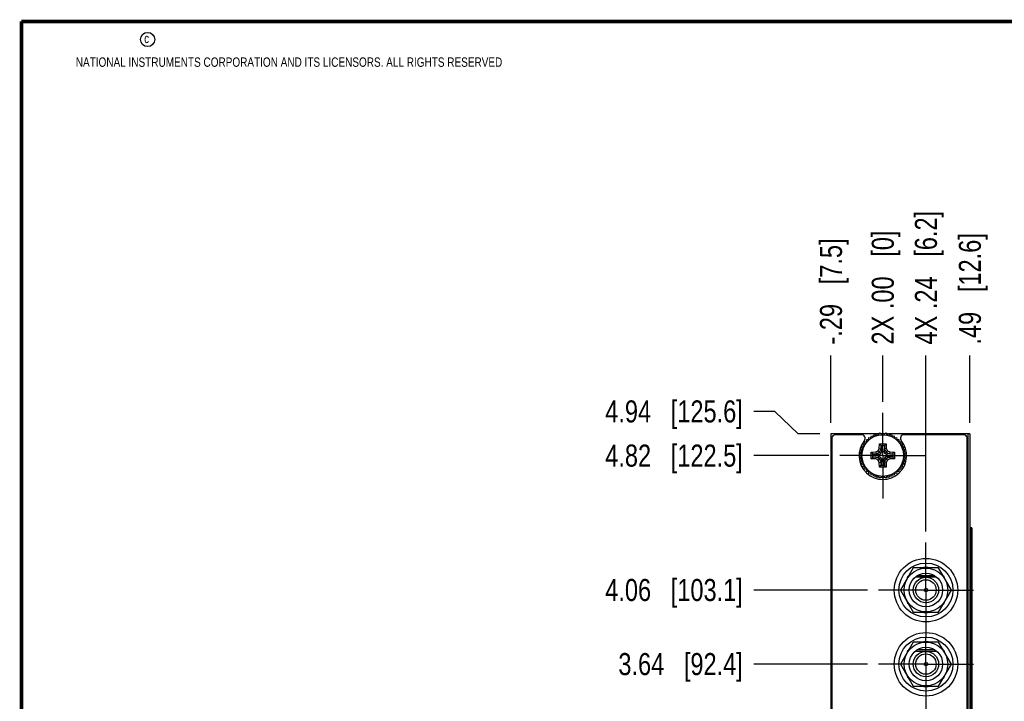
# Model space of a CAD drawing. Header units: inches. Extents: x 0.2 to 16.8, y 0.2 to 10.8.
# Tile 8 of 16: x 0.2 to 5.8, y 6.9 to 10.8. Entities that reach past the tile are written whole.
import ezdxf

# ---------------------------------------------------------------- set-up
doc = ezdxf.new("R2010")
doc.units = ezdxf.units.IN
doc.header["$LTSCALE"] = 0.935
doc.header["$MEASUREMENT"] = 0
doc.linetypes.add('CENTER', pattern=[0.6, 0.375, -0.075, 0.075, -0.075])
doc.layers.get('0').update_dxf_attribs({"linetype": 'CONTINUOUS'})
for name, color, linetype in [('02___PRT_ALL_AXES', 7, 'CONTINUOUS'), ('DEFAULT_1', 7, 'CENTER'), ('DIMENSIONS', 7, 'CONTINUOUS')]:
    doc.layers.add(name, color=color, linetype=linetype)
doc.styles.get("Standard").update_dxf_attribs({"font": 'txt', "width": 0.8})
doc.dimstyles.new('DIMSTYLE_1', dxfattribs={"dimtxt": 0.125, "dimasz": 0.18, "dimexe": 0.125, "dimexo": 0.0625, "dimgap": 0.03125, "dimtad": 0, "dimtih": 1, "dimtoh": 1, "dimzin": 4, "dimdsep": 46, "dimtxsty": 'STANDARD', "dimblk": '_FILLED', "dimblk1": '_FILLED', "dimblk2": '_FILLED', "dimcen": 0.09, "dimadec": 0, "dimazin": 0, "dimtp": 0.001, "dimtm": 0.001, "dimtfac": 1, "dimtofl": 0, "dimtmove": 0, "dimatfit": 3, "dimldrblk": '_FILLED', "dimfxl": 1, "dimtolj": 1, "dimtzin": 4, "dimarcsym": 0})
doc.dimstyles.new('DIMSTYLE_2', dxfattribs={"dimtxt": 0.125, "dimasz": 0.18, "dimexe": 0.125, "dimexo": 0.0625, "dimgap": 0.03125, "dimtad": 0, "dimtih": 1, "dimtoh": 1, "dimzin": 4, "dimdsep": 46, "dimtxsty": 'STANDARD', "dimblk": '_FILLED', "dimblk1": '_FILLED', "dimblk2": '_FILLED', "dimcen": 0.09, "dimadec": 0, "dimazin": 0, "dimtfac": 1, "dimtofl": 0, "dimtmove": 0, "dimatfit": 3, "dimldrblk": '_FILLED', "dimfxl": 1, "dimtolj": 1, "dimtzin": 4, "dimarcsym": 0})

# ---------------------------------------------------------------- blocks, each defined once
blk = doc.blocks.new('*D4')
at = {"layer": 'DIMENSIONS', "color": 2, "linetype": 'CONTINUOUS'}
blk.add_line((5.0495, 7.1154), (4.4052, 7.1154), dxfattribs=at)
at = {"layer": 'DIMENSIONS', "color": 2, "linetype": 'CONTINUOUS', "insert": (4.3427, 7.1779), "char_height": 0.125, "width": 1.125, "attachment_point": 3, "line_spacing_factor": 0.9}
blk.add_mtext('3.64{\\Ftxt.shx;\\W1.000000;\\H0.125000; }[92.4]', dxfattribs=at)
blk = doc.blocks.new('_FILLED')
at = {"color": 0, "linetype": 'BYBLOCK'}
blk.add_solid([(0, 0), (-1, 0.174), (-1, -0.174)], dxfattribs=at)
blk = doc.blocks.new('*D5')
at = {"layer": 'DIMENSIONS', "color": 2, "linetype": 'CONTINUOUS'}
blk.add_line((5.0495, 7.5354), (4.4052, 7.5354), dxfattribs=at)
at = {"layer": 'DIMENSIONS', "color": 2, "linetype": 'CONTINUOUS', "insert": (4.3427, 7.5979), "char_height": 0.125, "width": 1.225, "attachment_point": 3, "line_spacing_factor": 0.9}
blk.add_mtext('4.06{\\Ftxt.shx;\\W1.000000;\\H0.125000; }[103.1]', dxfattribs=at)
blk = doc.blocks.new('*D6')
at = {"layer": 'DIMENSIONS', "color": 2, "linetype": 'CONTINUOUS'}
blk.add_line((4.8311, 8.2974), (4.4052, 8.2974), dxfattribs=at)
at = {"layer": 'DIMENSIONS', "color": 2, "linetype": 'CONTINUOUS', "insert": (4.3427, 8.3599), "char_height": 0.125, "width": 1.225, "attachment_point": 3, "line_spacing_factor": 0.9}
blk.add_mtext('4.82{\\Ftxt.shx;\\W1.000000;\\H0.125000; }[122.5]', dxfattribs=at)
blk = doc.blocks.new('*D7')
at = {"layer": 'DIMENSIONS', "color": 2, "linetype": 'CONTINUOUS'}
for p, q in [((4.5251, 8.5478), (4.4052, 8.5478)), ((4.6572, 8.4204), (4.5251, 8.5478)), ((4.7802, 8.4204), (4.6572, 8.4204))]:
    blk.add_line(p, q, dxfattribs=at)
at = {"layer": 'DIMENSIONS', "color": 2, "linetype": 'CONTINUOUS', "insert": (4.3427, 8.6103), "char_height": 0.125, "width": 1.225, "attachment_point": 3, "line_spacing_factor": 0.9}
blk.add_mtext('4.94{\\Ftxt.shx;\\W1.000000;\\H0.125000; }[125.6]', dxfattribs=at)
blk = doc.blocks.new('*D13')
at = {"layer": 'DIMENSIONS', "color": 2, "linetype": 'CONTINUOUS'}
blk.add_line((5.3814, 7.8673), (5.3814, 8.8642), dxfattribs=at)
at = {"layer": 'DIMENSIONS', "color": 2, "linetype": 'CONTINUOUS', "insert": (5.3189, 8.9267), "char_height": 0.125, "width": 1.225, "attachment_point": 1, "rotation": 90, "line_spacing_factor": 0.9}
blk.add_mtext('4X .24{\\Ftxt.shx;\\W1.000000;\\H0.125000; }[6.2]', dxfattribs=at)
blk = doc.blocks.new('*D14')
at = {"layer": 'DIMENSIONS', "color": 2, "linetype": 'CONTINUOUS'}
blk.add_line((5.1366, 8.6029), (5.1366, 8.8642), dxfattribs=at)
at = {"layer": 'DIMENSIONS', "color": 2, "linetype": 'CONTINUOUS', "insert": (5.0741, 8.9267), "char_height": 0.125, "width": 1.025, "attachment_point": 1, "rotation": 90, "line_spacing_factor": 0.9}
blk.add_mtext('2X .00{\\Ftxt.shx;\\W1.000000;\\H0.125000; }[0]', dxfattribs=at)
blk = doc.blocks.new('*D15')
at = {"layer": 'DIMENSIONS', "color": 2, "linetype": 'CONTINUOUS'}
blk.add_line((5.6307, 8.4829), (5.6307, 8.8642), dxfattribs=at)
at = {"layer": 'DIMENSIONS', "color": 2, "linetype": 'CONTINUOUS', "insert": (5.5682, 8.9267), "char_height": 0.125, "width": 1.025, "attachment_point": 1, "rotation": 90, "line_spacing_factor": 0.9}
blk.add_mtext('.49{\\Ftxt.shx;\\W1.000000;\\H0.125000; }[12.6]', dxfattribs=at)
blk = doc.blocks.new('*D16')
at = {"layer": 'DIMENSIONS', "color": 2, "linetype": 'CONTINUOUS'}
blk.add_line((4.8427, 8.4829), (4.8427, 8.8642), dxfattribs=at)
at = {"layer": 'DIMENSIONS', "color": 2, "linetype": 'CONTINUOUS', "insert": (4.7802, 8.9267), "char_height": 0.125, "width": 1.025, "attachment_point": 1, "rotation": 90, "line_spacing_factor": 0.9}
blk.add_mtext('-.29{\\Ftxt.shx;\\W1.000000;\\H0.125000; }[7.5]', dxfattribs=at)

msp = doc.modelspace()

# ---------------------------------------------------------------- linework, layer by layer
at = {"color": 7, "linetype": 'CONTINUOUS'}
for p, q in [((4.8427, 8.4204), (4.8427, 3.3534)), ((5.1023, 8.4204), (4.8427, 8.4204)), ((4.8477, 8.3954), (4.8477, 3.3784)), ((5.0165, 8.4154), (4.8677, 8.4154)), ((5.0456, 8.3778), (5.0456, 8.389)), ((5.0456, 8.389), (5.0568, 8.389)), ((5.0568, 8.389), (5.0583, 8.4001)), ((5.0583, 8.4001), (5.0694, 8.3986)), ((5.0694, 8.3986), (5.0723, 8.4094)), ((5.0723, 8.4094), (5.0831, 8.4065)), ((5.0831, 8.4065), (5.0874, 8.4169)), ((5.0874, 8.4169), (5.0977, 8.4126)), ((5.0977, 8.4126), (5.1033, 8.4223)), ((5.1033, 8.4223), (5.113, 8.4167)), ((5.1159, 8.4204), (5.1066, 8.4204)), ((5.113, 8.4167), (5.1199, 8.4256)), ((5.1199, 8.4256), (5.1287, 8.4188)), ((5.1304, 8.4204), (5.1266, 8.4204)), ((5.1287, 8.4188), (5.1367, 8.4267)), ((5.1367, 8.4267), (5.1446, 8.4188)), ((5.1468, 8.4204), (5.1429, 8.4204)), ((5.1446, 8.4188), (5.1535, 8.4256)), ((5.1535, 8.4256), (5.1603, 8.4167)), ((5.1668, 8.4204), (5.1574, 8.4204)), ((5.1603, 8.4167), (5.17, 8.4223)), ((5.17, 8.4223), (5.1756, 8.4126)), ((5.6307, 8.4204), (5.1711, 8.4204)), ((5.1756, 8.4126), (5.1859, 8.4169)), ((5.1859, 8.4169), (5.1902, 8.4065)), ((5.1902, 8.4065), (5.201, 8.4094)), ((5.201, 8.4094), (5.2039, 8.3986)), ((5.2039, 8.3986), (5.215, 8.4001)), ((5.215, 8.4001), (5.2165, 8.389)), ((5.2165, 8.389), (5.2277, 8.389)), ((5.2277, 8.389), (5.2277, 8.3778)), ((5.5957, 8.4154), (5.2567, 8.4154)), ((5.6157, 3.3784), (5.6157, 8.3954)), ((5.6307, 8.4204), (5.6307, 3.3534)), ((5.0123, 8.3313), (5.022, 8.3369)), ((5.0179, 8.3216), (5.0123, 8.3313)), ((5.0177, 8.3472), (5.0281, 8.3515)), ((5.022, 8.3369), (5.0177, 8.3472)), ((5.0252, 8.3623), (5.036, 8.3652)), ((5.0281, 8.3515), (5.0252, 8.3623)), ((5.0345, 8.3763), (5.0456, 8.3778)), ((5.036, 8.3652), (5.0345, 8.3763)), ((5.1106, 8.324), (5.1181, 8.3165)), ((5.1168, 8.338), (5.1267, 8.3358)), ((5.1173, 8.3642), (5.1261, 8.3552)), ((5.1267, 8.3358), (5.1268, 8.3356)), ((5.1268, 8.3356), (5.1287, 8.3175)), ((5.1271, 8.3532), (5.1288, 8.3215)), ((5.1462, 8.3532), (5.1445, 8.3215)), ((5.1466, 8.3356), (5.1446, 8.3175)), ((5.1565, 8.338), (5.1466, 8.3358)), ((5.1466, 8.3356), (5.1466, 8.3358)), ((5.1561, 8.3642), (5.1472, 8.3552)), ((5.1627, 8.324), (5.1552, 8.3165)), ((5.2277, 8.3778), (5.2388, 8.3763)), ((5.2388, 8.3763), (5.2373, 8.3652)), ((5.2373, 8.3652), (5.2482, 8.3623)), ((5.2482, 8.3623), (5.2453, 8.3515)), ((5.2453, 8.3515), (5.2556, 8.3472)), ((5.2556, 8.3472), (5.2513, 8.3369)), ((5.2513, 8.3369), (5.261, 8.3313)), ((5.261, 8.3313), (5.2554, 8.3216)), ((5.0079, 8.2979), (5.0158, 8.3059)), ((5.0158, 8.29), (5.0079, 8.2979)), ((5.009, 8.3147), (5.0179, 8.3216)), ((5.0158, 8.3059), (5.009, 8.3147)), ((5.009, 8.2811), (5.0158, 8.29)), ((5.0179, 8.2743), (5.009, 8.2811)), ((5.0123, 8.2646), (5.0179, 8.2743)), ((5.0704, 8.3173), (5.0794, 8.3085)), ((5.0704, 8.2785), (5.0794, 8.2874)), ((5.0814, 8.3075), (5.1131, 8.3058)), ((5.0814, 8.2884), (5.1131, 8.2901)), ((5.0966, 8.3178), (5.0988, 8.3079)), ((5.0966, 8.2781), (5.0988, 8.288)), ((5.099, 8.3078), (5.0988, 8.3079)), ((5.0988, 8.288), (5.099, 8.288)), ((5.099, 8.3078), (5.1171, 8.3059)), ((5.099, 8.288), (5.1171, 8.29)), ((5.1106, 8.2719), (5.1181, 8.2794)), ((5.1131, 8.3058), (5.1171, 8.3059)), ((5.1131, 8.2901), (5.1131, 8.3058)), ((5.1171, 8.29), (5.1131, 8.2901)), ((5.1171, 8.3059), (5.1251, 8.3095)), ((5.1251, 8.2864), (5.1171, 8.29)), ((5.1181, 8.3165), (5.1251, 8.3095)), ((5.1181, 8.2794), (5.1251, 8.2864)), ((5.1251, 8.3095), (5.1287, 8.3175)), ((5.1287, 8.2784), (5.1251, 8.2864)), ((5.1268, 8.2602), (5.1287, 8.2784)), ((5.1288, 8.2744), (5.1271, 8.2426)), ((5.1287, 8.3175), (5.1288, 8.3215)), ((5.1288, 8.2744), (5.1287, 8.2784)), ((5.1288, 8.3215), (5.1445, 8.3215)), ((5.1445, 8.2744), (5.1288, 8.2744)), ((5.1445, 8.3215), (5.1446, 8.3175)), ((5.1446, 8.2784), (5.1445, 8.2744)), ((5.1462, 8.2426), (5.1445, 8.2744)), ((5.1446, 8.3175), (5.1482, 8.3095)), ((5.1482, 8.2864), (5.1446, 8.2784)), ((5.1466, 8.2602), (5.1446, 8.2784)), ((5.1552, 8.3165), (5.1482, 8.3095)), ((5.1482, 8.3095), (5.1562, 8.3059)), ((5.1562, 8.29), (5.1482, 8.2864)), ((5.1552, 8.2794), (5.1482, 8.2864)), ((5.1627, 8.2719), (5.1552, 8.2794)), ((5.1744, 8.3078), (5.1562, 8.3059)), ((5.1602, 8.3058), (5.1562, 8.3059)), ((5.1602, 8.2901), (5.1562, 8.29)), ((5.1744, 8.288), (5.1562, 8.29)), ((5.192, 8.3075), (5.1602, 8.3058)), ((5.1602, 8.3058), (5.1602, 8.2901)), ((5.1602, 8.2901), (5.192, 8.2884)), ((5.1745, 8.3079), (5.1744, 8.3078)), ((5.1744, 8.288), (5.1745, 8.288)), ((5.1767, 8.3178), (5.1745, 8.3079)), ((5.1745, 8.288), (5.1767, 8.2781)), ((5.2029, 8.3173), (5.1939, 8.3085)), ((5.1939, 8.2874), (5.2029, 8.2785)), ((5.2554, 8.3216), (5.2643, 8.3147)), ((5.2643, 8.2811), (5.2554, 8.2743)), ((5.2554, 8.2743), (5.261, 8.2646)), ((5.2643, 8.3147), (5.2575, 8.3059)), ((5.2575, 8.3059), (5.2654, 8.2979)), ((5.2654, 8.2979), (5.2575, 8.29)), ((5.2575, 8.29), (5.2643, 8.2811)), ((5.022, 8.259), (5.0123, 8.2646)), ((5.0177, 8.2487), (5.022, 8.259)), ((5.0281, 8.2444), (5.0177, 8.2487)), ((5.0252, 8.2336), (5.0281, 8.2444)), ((5.036, 8.2307), (5.0252, 8.2336)), ((5.0345, 8.2196), (5.036, 8.2307)), ((5.0456, 8.2181), (5.0345, 8.2196)), ((5.0456, 8.2069), (5.0456, 8.2181)), ((5.1168, 8.2579), (5.1267, 8.2601)), ((5.1173, 8.2317), (5.1261, 8.2407)), ((5.1268, 8.2602), (5.1267, 8.2601)), ((5.1466, 8.2601), (5.1466, 8.2602)), ((5.1565, 8.2579), (5.1466, 8.2601)), ((5.1561, 8.2317), (5.1472, 8.2407)), ((5.2388, 8.2196), (5.2277, 8.2181)), ((5.2277, 8.2181), (5.2277, 8.2069)), ((5.2482, 8.2336), (5.2373, 8.2307)), ((5.2373, 8.2307), (5.2388, 8.2196)), ((5.2556, 8.2487), (5.2453, 8.2444)), ((5.2453, 8.2444), (5.2482, 8.2336)), ((5.261, 8.2646), (5.2513, 8.259)), ((5.2513, 8.259), (5.2556, 8.2487)), ((5.0568, 8.2069), (5.0456, 8.2069)), ((5.0583, 8.1958), (5.0568, 8.2069)), ((5.0694, 8.1973), (5.0583, 8.1958)), ((5.0723, 8.1864), (5.0694, 8.1973)), ((5.0831, 8.1893), (5.0723, 8.1864)), ((5.0874, 8.179), (5.0831, 8.1893)), ((5.0977, 8.1833), (5.0874, 8.179)), ((5.1033, 8.1736), (5.0977, 8.1833)), ((5.113, 8.1792), (5.1033, 8.1736)), ((5.1199, 8.1703), (5.113, 8.1792)), ((5.1287, 8.1771), (5.1199, 8.1703)), ((5.1367, 8.1692), (5.1287, 8.1771)), ((5.1446, 8.1771), (5.1367, 8.1692)), ((5.1535, 8.1703), (5.1446, 8.1771)), ((5.1603, 8.1792), (5.1535, 8.1703)), ((5.17, 8.1736), (5.1603, 8.1792)), ((5.1756, 8.1833), (5.17, 8.1736)), ((5.1859, 8.179), (5.1756, 8.1833)), ((5.1902, 8.1893), (5.1859, 8.179)), ((5.201, 8.1864), (5.1902, 8.1893)), ((5.2039, 8.1973), (5.201, 8.1864)), ((5.215, 8.1958), (5.2039, 8.1973)), ((5.2165, 8.2069), (5.215, 8.1958)), ((5.2277, 8.2069), (5.2165, 8.2069)), ((5.6424, 7.8869), (5.6307, 7.8869)), ((5.6424, 7.8869), (5.6424, 3.8869)), ((5.3092, 7.6604), (5.237, 7.5354)), ((5.4536, 7.6604), (5.3092, 7.6604)), ((5.5257, 7.5354), (5.4536, 7.6604)), ((5.2753, 7.6061), (5.2769, 7.6045)), ((5.3218, 7.6094), (5.441, 7.6094)), ((5.4323, 7.6154), (5.3305, 7.6154)), ((5.4858, 7.6045), (5.4875, 7.6061)), ((5.237, 7.5354), (5.3092, 7.4104)), ((5.4536, 7.4104), (5.5257, 7.5354)), ((5.2769, 7.4664), (5.2753, 7.4647)), ((5.4875, 7.4647), (5.4858, 7.4664)), ((5.3092, 7.4104), (5.4536, 7.4104)), ((5.3092, 7.2404), (5.237, 7.1154)), ((5.4536, 7.2404), (5.3092, 7.2404)), ((5.5257, 7.1154), (5.4536, 7.2404)), ((5.2753, 7.1861), (5.2769, 7.1845)), ((5.3218, 7.1894), (5.441, 7.1894)), ((5.4323, 7.1954), (5.3305, 7.1954)), ((5.4858, 7.1845), (5.4875, 7.1861)), ((5.237, 7.1154), (5.3092, 6.9904)), ((5.4536, 6.9904), (5.5257, 7.1154)), ((5.2769, 7.0464), (5.2753, 7.0447)), ((5.4875, 7.0447), (5.4858, 7.0464)), ((5.3092, 6.9904), (5.4536, 6.9904))]:
    msp.add_line(p, q, dxfattribs=at)
at = {"color": 9, "linetype": 'CONTINUOUS'}
for p, q in [((5.6187, 8.4204), (5.6187, 3.3534)), ((5.0966, 8.3178), (5.1106, 8.324)), ((5.1106, 8.324), (5.1168, 8.338)), ((5.1168, 8.338), (5.1173, 8.3642)), ((5.1173, 8.3642), (5.1561, 8.3642)), ((5.1181, 8.3165), (5.1267, 8.3358)), ((5.1261, 8.3552), (5.1472, 8.3552)), ((5.1268, 8.3356), (5.1271, 8.3532)), ((5.1462, 8.3532), (5.1466, 8.3356)), ((5.1466, 8.3358), (5.1552, 8.3165)), ((5.1561, 8.3642), (5.1565, 8.338)), ((5.1565, 8.338), (5.1627, 8.324)), ((5.1627, 8.324), (5.1767, 8.3178)), ((5.0704, 8.3173), (5.0966, 8.3178)), ((5.0704, 8.2785), (5.0704, 8.3173)), ((5.0966, 8.2781), (5.0704, 8.2785)), ((5.0794, 8.2874), (5.0794, 8.3085)), ((5.0814, 8.3075), (5.099, 8.3078)), ((5.099, 8.288), (5.0814, 8.2884)), ((5.1106, 8.2719), (5.0966, 8.2781)), ((5.0988, 8.3079), (5.1181, 8.3165)), ((5.1181, 8.2794), (5.0988, 8.288)), ((5.1168, 8.2579), (5.1106, 8.2719)), ((5.1267, 8.2601), (5.1181, 8.2794)), ((5.1466, 8.2601), (5.1552, 8.2794)), ((5.1552, 8.3165), (5.1745, 8.3079)), ((5.1745, 8.288), (5.1552, 8.2794)), ((5.1627, 8.2719), (5.1565, 8.2579)), ((5.1767, 8.2781), (5.1627, 8.2719)), ((5.1744, 8.3078), (5.192, 8.3075)), ((5.192, 8.2884), (5.1744, 8.288)), ((5.1767, 8.3178), (5.2029, 8.3173)), ((5.2029, 8.2785), (5.1767, 8.2781)), ((5.1939, 8.3085), (5.1939, 8.2874)), ((5.2029, 8.3173), (5.2029, 8.2785)), ((5.1173, 8.2317), (5.1168, 8.2579)), ((5.1561, 8.2317), (5.1173, 8.2317)), ((5.1472, 8.2407), (5.1261, 8.2407)), ((5.1271, 8.2426), (5.1268, 8.2602)), ((5.1466, 8.2602), (5.1462, 8.2426)), ((5.1565, 8.2579), (5.1561, 8.2317)), ((5.6336, 7.8869), (5.6336, 3.8869)), ((5.6422, 7.8869), (5.6422, 3.8869))]:
    msp.add_line(p, q, dxfattribs=at)
at = {"color": 7, "linetype": 'CONTINUOUS', "const_width": 0.02}
for points in [[(0.25, 10.7586), (0.25, 0.2586)], [(16.75, 10.7586), (0.25, 10.7586)]]:
    msp.add_lwpolyline(points, dxfattribs=at)
at = {"color": 2, "linetype": 'CONTINUOUS'}
msp.add_circle((0.9659, 10.6562), 0.0403, dxfattribs=at)
at = {"color": 7, "linetype": 'CONTINUOUS'}
for centre, radius in [((5.1367, 8.2979), 0.1181), ((5.3817, 7.5344), 0.18), ((5.3814, 7.5354), 0.153), ((5.3814, 7.5354), 0.124), ((5.3814, 7.5354), 0.095), ((5.3817, 7.1144), 0.18), ((5.3814, 7.1154), 0.153), ((5.3814, 7.1154), 0.124), ((5.3814, 7.1154), 0.095)]:
    msp.add_circle(centre, radius, dxfattribs=at)
for centre, radius, start, end in [((4.8677, 8.3954), 0.02, 90, 180), ((5.1366, 8.2974), 0.135, 140.7831, 39.2169), ((5.0165, 8.3954), 0.02, 320.7831, 90), ((5.1372, 8.2975), 0.1232, 138.0366, 138.7604), ((5.1364, 8.2982), 0.1221, 131.2328, 131.9631), ((5.1366, 8.298), 0.1224, 130.5318, 131.2329), ((5.1368, 8.2978), 0.1226, 123.7438, 124.5045), ((5.1366, 8.2981), 0.1224, 123.047, 123.7438), ((5.1368, 8.2976), 0.1229, 116.2644, 116.96), ((5.1368, 8.2975), 0.1229, 115.5065, 116.2645), ((5.1365, 8.2983), 0.1221, 108.7533, 109.4585), ((5.1366, 8.2982), 0.1222, 108.0227, 108.7533), ((5.1367, 8.2978), 0.1226, 101.249, 101.9787), ((5.1367, 8.2979), 0.1225, 100.5466, 101.249), ((5.1367, 8.2979), 0.1225, 94.2032, 94.489), ((5.1367, 8.2979), 0.1226, 93.7304, 94.2032), ((5.1367, 8.2979), 0.1226, 93.0323, 93.7304), ((5.1367, 8.2979), 0.1226, 86.2695, 86.9674), ((5.1367, 8.2979), 0.1226, 85.7878, 86.2695), ((5.1367, 8.2979), 0.1225, 85.5107, 85.7878), ((5.1366, 8.2979), 0.1225, 78.7507, 79.4532), ((5.1366, 8.2978), 0.1226, 78.0221, 78.7507), ((5.1367, 8.2982), 0.1222, 71.2461, 71.9783), ((5.1368, 8.2983), 0.1221, 70.5419, 71.2461), ((5.1365, 8.2975), 0.1229, 63.7347, 64.4912), ((5.1365, 8.2976), 0.1229, 63.0389, 63.7347), ((5.1367, 8.2981), 0.1224, 56.2553, 56.9517), ((5.1366, 8.2978), 0.1227, 55.4927, 56.2553), ((5.1367, 8.298), 0.1224, 48.7664, 49.4686), ((5.1369, 8.2982), 0.1221, 48.0386, 48.7664), ((5.1362, 8.2975), 0.1232, 41.239, 41.9651), ((5.2567, 8.3954), 0.02, 90, 219.2169), ((5.5957, 8.3954), 0.02, 0, 90), ((5.1366, 8.2979), 0.1224, 168.0144, 168.7425), ((5.1369, 8.2979), 0.1227, 161.2576, 161.9845), ((5.1366, 8.298), 0.1224, 160.556, 161.2576), ((5.1371, 8.2977), 0.123, 153.7224, 154.4808), ((5.1373, 8.2976), 0.1232, 153.0296, 153.7225), ((5.1359, 8.2985), 0.1215, 146.2735, 146.9756), ((5.1355, 8.2987), 0.1211, 145.5034, 146.2735), ((5.1372, 8.2975), 0.1232, 138.7604, 139.4573), ((5.1361, 8.2975), 0.1232, 40.5427, 41.239), ((5.1377, 8.2987), 0.1212, 34.2322, 34.4947), ((5.1378, 8.2987), 0.1212, 33.726, 34.2321), ((5.1375, 8.2985), 0.1215, 33.0234, 33.7259), ((5.1361, 8.2976), 0.1232, 26.277, 26.9696), ((5.1362, 8.2977), 0.123, 25.5173, 26.277), ((5.1367, 8.298), 0.1224, 18.7418, 19.4441), ((5.1365, 8.2979), 0.1227, 18.0168, 18.7418), ((5.1368, 8.2979), 0.1224, 11.2569, 11.987), ((5.1373, 8.2979), 0.1231, 176.2716, 176.964), ((5.1362, 8.2979), 0.1221, 183.0308, 183.7309), ((5.1372, 8.2979), 0.123, 175.6967, 176.2716), ((5.1364, 8.2979), 0.1222, 183.7308, 184.2569), ((5.1372, 8.2979), 0.123, 175.5125, 175.6967), ((5.1364, 8.2979), 0.1223, 184.2569, 184.493), ((5.1362, 8.298), 0.1221, 168.7425, 169.4459), ((5.1368, 8.298), 0.1226, 190.5412, 191.243), ((5.1367, 8.298), 0.1226, 191.243, 191.9723), ((5.1366, 8.298), 0.1226, 348.0291, 348.7564), ((5.1371, 8.298), 0.1221, 10.5542, 11.2569), ((5.1365, 8.298), 0.1226, 348.7564, 349.459), ((5.1362, 8.2979), 0.123, 4.2507, 4.4856), ((5.1361, 8.2979), 0.123, 3.7278, 4.2507), ((5.137, 8.2979), 0.1222, 355.6901, 356.2685), ((5.1369, 8.2979), 0.1223, 355.5051, 355.6902), ((5.1361, 8.2979), 0.1231, 3.0351, 3.7278), ((5.1371, 8.2979), 0.1221, 356.2685, 356.9683), ((5.1366, 8.2979), 0.1224, 198.0259, 198.7558), ((5.1366, 8.2979), 0.1225, 198.7558, 199.4592), ((5.1367, 8.2979), 0.1225, 205.508, 206.268), ((5.1367, 8.2979), 0.1225, 206.268, 206.9663), ((5.1365, 8.2978), 0.1223, 213.0297, 213.7298), ((5.1365, 8.2978), 0.1223, 213.7299, 214.1411), ((5.1365, 8.2978), 0.1223, 214.1411, 214.4885), ((5.1366, 8.2979), 0.1224, 220.5404, 221.2428), ((5.1365, 8.2978), 0.1223, 221.2428, 221.9776), ((5.1368, 8.2978), 0.1223, 318.024, 318.7566), ((5.1368, 8.2979), 0.1224, 318.7566, 319.4595), ((5.1368, 8.2978), 0.1223, 325.5097, 325.807), ((5.1368, 8.2978), 0.1223, 325.807, 326.2695), ((5.1368, 8.2978), 0.1223, 326.2695, 326.9693), ((5.1367, 8.2979), 0.1225, 333.0328, 333.7314), ((5.1367, 8.2979), 0.1225, 333.7314, 334.4902), ((5.1367, 8.2979), 0.1225, 340.5409, 341.2436), ((5.1367, 8.2979), 0.1224, 341.2436, 341.9755), ((5.1369, 8.2982), 0.1228, 228.0275, 228.7517), ((5.1368, 8.2981), 0.1227, 228.7517, 229.4545), ((5.1367, 8.298), 0.1225, 235.5139, 236.2767), ((5.1368, 8.2981), 0.1227, 236.2766, 236.9725), ((5.1366, 8.2977), 0.1222, 243.0251, 243.7231), ((5.1364, 8.2975), 0.122, 243.7231, 244.4862), ((5.1369, 8.2986), 0.1232, 250.5476, 251.2433), ((5.1369, 8.2986), 0.1232, 251.2433, 251.9697), ((5.1365, 8.2971), 0.1216, 258.0356, 258.7668), ((5.1365, 8.2975), 0.122, 258.7668, 259.4709), ((5.1367, 8.2985), 0.123, 265.496, 265.6846), ((5.1367, 8.2984), 0.1229, 265.6845, 266.2552), ((5.1367, 8.2982), 0.1228, 266.2551, 266.9499), ((5.1366, 8.2982), 0.1228, 273.0498, 273.7448), ((5.1366, 8.2984), 0.1229, 273.7448, 274.3062), ((5.1366, 8.2985), 0.123, 274.3061, 274.5037), ((5.1368, 8.2975), 0.122, 280.529, 281.2329), ((5.1369, 8.2971), 0.1216, 281.2329, 281.9653), ((5.1364, 8.2986), 0.1232, 288.0313, 288.7562), ((5.1364, 8.2986), 0.1232, 288.7561, 289.4527), ((5.1369, 8.2975), 0.122, 295.5114, 296.2761), ((5.1368, 8.2977), 0.1222, 296.276, 296.9738), ((5.1365, 8.2981), 0.1227, 303.0262, 303.7225), ((5.1367, 8.298), 0.1225, 303.7225, 304.4833), ((5.1365, 8.2981), 0.1227, 310.5459, 311.2475), ((5.1365, 8.2982), 0.1228, 311.2475, 311.974), ((5.3814, 7.5354), 0.1275, 78.6764, 101.3236), ((5.3814, 7.5354), 0.1275, 138.6692, 146.3236), ((5.3814, 7.5354), 0.1275, 33.6764, 41.3308), ((5.3814, 7.5354), 0.1275, 213.6764, 221.3308), ((5.3814, 7.5354), 0.1275, 318.6692, 326.3236), ((5.3814, 7.5354), 0.1275, 258.6764, 281.3236), ((5.3814, 7.1154), 0.1275, 78.6764, 101.3236), ((5.3814, 7.1154), 0.1275, 138.6692, 146.3236), ((5.3814, 7.1154), 0.1275, 33.6764, 41.3308), ((5.3814, 7.1154), 0.1275, 213.6764, 221.3308), ((5.3814, 7.1154), 0.1275, 318.6692, 326.3236), ((5.3814, 7.1154), 0.1275, 258.6764, 281.3236)]:
    msp.add_arc(centre, radius, start, end, dxfattribs=at)
msp.add_ellipse((5.1562, 8.2428), major_axis=(0.01, 0.0001), ratio=0.487612, start_param=-3.117853, end_param=-2.698974, dxfattribs=at)
for points, knots in [([(5.1271, 8.3532), (5.1271, 8.3534), (5.127, 8.3538), (5.1268, 8.3542), (5.1265, 8.3547), (5.1263, 8.3551), (5.1261, 8.3552)], [0, 0, 0, 0, 0.229991, 0.471038, 0.726338, 1, 1, 1, 1]), ([(5.1472, 8.3552), (5.1469, 8.3549), (5.1465, 8.3543), (5.1463, 8.3536), (5.1462, 8.3532)], [0, 0, 0, 0, 0.533893, 1, 1, 1, 1]), ([(5.0794, 8.3085), (5.0797, 8.3082), (5.0803, 8.3078), (5.081, 8.3075), (5.0814, 8.3075)], [0, 0, 0, 0, 0.533893, 1, 1, 1, 1]), ([(5.0814, 8.2884), (5.0812, 8.2883), (5.0809, 8.2883), (5.0804, 8.2881), (5.0799, 8.2878), (5.0795, 8.2876), (5.0794, 8.2874)], [0, 0, 0, 0, 0.229991, 0.471038, 0.726338, 1, 1, 1, 1]), ([(5.1939, 8.3085), (5.1936, 8.3082), (5.193, 8.3078), (5.1923, 8.3075), (5.192, 8.3075)], [0, 0, 0, 0, 0.535971, 1, 1, 1, 1]), ([(5.1939, 8.2874), (5.1938, 8.2876), (5.1935, 8.2878), (5.193, 8.2881), (5.1925, 8.2883), (5.1921, 8.2883), (5.192, 8.2884)], [0, 0, 0, 0, 0.273672, 0.52896, 0.77001, 1, 1, 1, 1]), ([(5.1261, 8.2407), (5.1264, 8.241), (5.1268, 8.2416), (5.1271, 8.2423), (5.1271, 8.2426)], [0, 0, 0, 0, 0.533893, 1, 1, 1, 1])]:
    msp.add_open_spline(points, degree=3, knots=knots, dxfattribs=at)
at = {"layer": '02___PRT_ALL_AXES', "color": 7, "linetype": 'CONTINUOUS'}
for centre, radius in [((5.3814, 7.5354), 0.072), ((5.3814, 7.5354), 0.058), ((5.3814, 7.5354), 0.01), ((5.3814, 7.1154), 0.072), ((5.3814, 7.1154), 0.058), ((5.3814, 7.1154), 0.01)]:
    msp.add_circle(centre, radius, dxfattribs=at)
at = {"layer": 'DEFAULT_1', "color": 7, "linetype": 'CENTER'}
for p, q in [((5.1366, 8.2974), (5.1366, 8.5404)), ((5.1366, 8.2974), (4.8936, 8.2974)), ((5.1366, 8.2974), (5.1366, 8.0544)), ((5.1366, 8.2974), (5.3796, 8.2974)), ((5.3814, 7.5354), (5.3814, 7.8048)), ((5.3814, 7.5354), (5.112, 7.5354)), ((5.3814, 7.5354), (5.3814, 7.2661)), ((5.3814, 7.5354), (5.6507, 7.5354)), ((5.3814, 7.1154), (5.3814, 7.2661)), ((5.3814, 7.1154), (5.112, 7.1154)), ((5.3814, 7.1154), (5.3814, 6.8461)), ((5.3814, 7.1154), (5.6507, 7.1154))]:
    msp.add_line(p, q, dxfattribs=at)

# ---------------------------------------------------------------- texts
at = {"color": 2, "linetype": 'CONTINUOUS', "char_height": 0.053, "attachment_point": 1, "line_spacing_factor": 0.9}
for s, insert, width in [('c', (0.946, 10.6893), 0.0424), ('NATIONAL INSTRUMENTS CORPORATION AND ITS LICENSORS. ALL RIGHTS RESERVED', (0.5583, 10.5546), 3.0104)]:
    msp.add_mtext(s, dxfattribs=dict(at, insert=insert, width=width))

# ---------------------------------------------------------------- dimensions: what is measured, and where the dimension line sits
at = {"layer": 'DIMENSIONS', "color": 2, "linetype": 'CONTINUOUS'}
for feature_location, offset, origin, text, dimstyle, picture, middle in [((5.3814, 7.8673), (0, 0.9969), (5.1366, 8.5404), '4X <>', 'DIMSTYLE_1', '*D13', (5.3814, 9.5392)), ((4.8427, 8.4829), (0, 0.3812), (5.1366, 8.4204), '-<>', 'DIMSTYLE_1', '*D16', (4.8427, 9.4392)), ((5.1365733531, 8.6029393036), (0, 0.2612400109), (5.1365733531, 8.5404393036), '2X <>', 'DIMSTYLE_2', '*D14', (5.1365733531, 9.4391793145))]:
    dim = msp.add_ordinate_dim(feature_location=feature_location, offset=offset, dtype=1, origin=origin, text=text, dimstyle=dimstyle, dxfattribs=at)
    dim.commit()
    dim.dimension.update_dxf_attribs({"geometry": picture, "text_midpoint": middle})
for feature_location, offset, dtype, origin, picture, middle in [((5.6307, 8.4829), (0, 0.3812), 1, (5.1366, 8.4204), '*D15', (5.6307, 9.4392)), ((4.7802, 8.4204), (-0.375, 0.1273), 0, (4.8427, 3.4764), '*D7', (3.7302, 8.5478)), ((4.8311, 8.2974), (-0.4259, 0), 0, (4.8936, 3.4764), '*D6', (3.7302, 8.2974)), ((5.0495, 7.5354), (-0.6444, 0), 0, (5.112, 3.4764), '*D5', (3.7302, 7.5354)), ((5.0495, 7.1154), (-0.6444, 0), 0, (5.112, 3.4764), '*D4', (3.7802, 7.1154))]:
    dim = msp.add_ordinate_dim(feature_location=feature_location, offset=offset, dtype=dtype, origin=origin, dimstyle='DIMSTYLE_1', dxfattribs=at)
    dim.commit()
    dim.dimension.update_dxf_attribs({"geometry": picture, "text_midpoint": middle})

doc.saveas('drawing.dxf')
